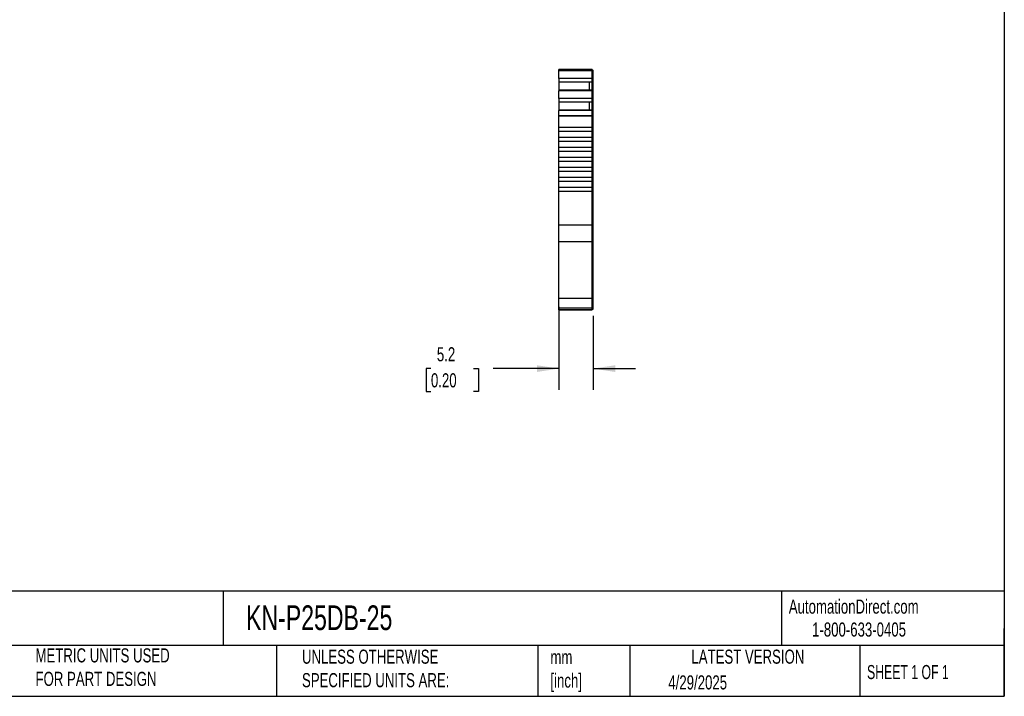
# Model space of a CAD drawing. Header units: millimetres. Extents: x 6 to 273, y 6 to 210.
# Tile 3 of 5: x 125 to 273, y 6 to 108. Entities that reach past the tile are written whole.
import ezdxf

# ---------------------------------------------------------------- set-up
doc = ezdxf.new("R2010")
doc.units = ezdxf.units.MM
doc.linetypes.add('SLD-Solid', pattern=[0])
doc.layers.add('DIMENSIONS', color=140, linetype='SLD-Solid', lineweight=25)
doc.layers.add('TEXT', color=140, linetype='SLD-Solid', lineweight=25)
doc.styles.add('SLDTEXTSTYLE0', font='TXT', dxfattribs={"width": 0.7})
doc.styles.add('SLDTEXTSTYLE1', font='TXT', dxfattribs={"width": 0.65})
doc.dimstyles.new('SLDDIMSTYLE1', dxfattribs={"dimtxt": 2.158008, "dimasz": 3.302, "dimexe": 0, "dimexo": 0.0625, "dimgap": 0.539502, "dimtad": 0, "dimtih": 1, "dimtoh": 1, "dimrnd": 1e-09, "dimzin": 12, "dimdsep": 46, "dimtxsty": 'SLDTEXTSTYLE0', "dimsah": 1, "dimcen": 0.09, "dimadec": 0, "dimazin": 3, "dimtfac": 1, "dimtmove": 0, "dimatfit": 0, "dimfxl": 0, "dimfrac": 2, "dimtolj": 1, "dimtzin": 12, "dimarcsym": 0})

# ---------------------------------------------------------------- blocks, each defined once
blk = doc.blocks.new('_D_3')
at = {"layer": 'DIMENSIONS'}
for p, q in [((206.17, 64.82), (206.17, 52.38)), ((211.32, 63.49), (211.32, 52.38)), ((186.97, 55.56), (186.24, 55.56)), ((186.24, 55.56), (186.24, 52.13)), ((193.38, 55.56), (194.1, 55.56)), ((194.1, 55.56), (194.1, 52.13)), ((206.17, 55.56), (196.3, 55.56)), ((211.32, 55.56), (217.67, 55.56)), ((186.24, 52.13), (186.97, 52.13)), ((194.1, 52.13), (193.38, 52.13))]:
    blk.add_line(p, q, dxfattribs=at)
for points in [[(206.17, 55.56), (202.87, 56.06), (202.87, 55.05)], [(211.32, 55.56), (214.63, 55.05), (214.63, 56.06)]]:
    blk.add_solid(points, dxfattribs=at)
at = {"layer": 'DIMENSIONS', "char_height": 2.117, "attachment_point": 1, "style": 'SLDTEXTSTYLE0'}
for s, insert in [('5.2', (187.86, 58.77)), ('0.20', (186.97, 54.86))]:
    blk.add_mtext(s, dxfattribs=dict(at, insert=insert))

msp = doc.modelspace()

# ---------------------------------------------------------------- linework, layer by layer
for p, q in [((211.174, 100.473), (206.174, 100.473)), ((206.174, 100.25), (206.174, 100.473)), ((211.174, 100.25), (206.174, 100.25)), ((206.174, 99.125), (206.174, 100.25)), ((211.174, 99.125), (206.174, 99.125)), ((206.174, 99.125), (206.174, 98.565)), ((211.174, 100.473), (211.174, 100.25)), ((211.174, 100.373), (211.324, 100.373)), ((211.174, 100.373), (211.324, 100.373)), ((211.174, 100.373), (211.324, 100.373)), ((211.174, 99.125), (211.174, 100.25)), ((211.174, 100.224), (211.324, 100.224)), ((211.174, 99.168), (211.324, 99.168)), ((211.174, 98.565), (211.174, 99.125)), ((211.324, 100.224), (211.324, 100.373)), ((211.324, 99.168), (211.324, 100.224)), ((211.324, 98.658), (211.324, 99.168)), ((211.174, 98.565), (206.174, 98.565)), ((206.174, 98.565), (206.174, 98.55)), ((206.174, 98.55), (206.174, 97.359)), ((210.724, 98.55), (206.174, 98.55)), ((211.174, 98.55), (210.724, 98.55)), ((210.724, 98.55), (210.724, 97.359)), ((211.174, 98.658), (211.324, 98.658)), ((211.174, 98.621), (211.324, 98.621)), ((211.174, 98.55), (211.174, 98.565)), ((211.174, 97.359), (211.174, 98.55)), ((211.324, 98.621), (211.324, 98.658)), ((211.324, 97.258), (211.324, 98.621)), ((211.174, 97.359), (206.174, 97.359)), ((206.174, 97.359), (206.174, 97.289)), ((211.174, 97.289), (206.174, 97.289)), ((206.174, 96.131), (206.174, 97.289)), ((211.174, 96.131), (206.174, 96.131)), ((206.174, 96.131), (206.174, 95.572)), ((211.174, 97.289), (211.174, 97.359)), ((211.174, 96.131), (211.174, 97.289)), ((211.174, 97.258), (211.324, 97.258)), ((211.174, 97.194), (211.324, 97.194)), ((211.174, 96.174), (211.324, 96.174)), ((211.174, 95.572), (211.174, 96.131)), ((211.324, 97.194), (211.324, 97.258)), ((211.324, 96.174), (211.324, 97.194)), ((211.324, 95.664), (211.324, 96.174)), ((211.174, 95.572), (206.174, 95.572)), ((206.174, 95.572), (206.174, 95.556)), ((206.174, 95.556), (206.174, 94.365)), ((210.724, 95.556), (206.174, 95.556)), ((211.174, 95.556), (210.724, 95.556)), ((210.724, 95.556), (210.724, 94.365)), ((211.174, 95.664), (211.324, 95.664)), ((211.174, 95.627), (211.324, 95.627)), ((211.174, 95.556), (211.174, 95.572)), ((211.174, 94.365), (211.174, 95.556)), ((211.324, 95.627), (211.324, 95.664)), ((211.324, 94.264), (211.324, 95.627)), ((211.174, 94.365), (206.174, 94.365)), ((206.174, 94.365), (206.174, 94.295)), ((211.174, 94.295), (206.174, 94.295)), ((206.174, 93.528), (206.174, 94.295)), ((211.174, 93.528), (206.174, 93.528)), ((206.174, 93.451), (206.174, 93.528)), ((211.174, 93.451), (206.174, 93.451)), ((206.174, 91.773), (206.174, 93.451)), ((211.174, 94.295), (211.174, 94.365)), ((211.174, 93.528), (211.174, 94.295)), ((211.174, 94.264), (211.324, 94.264)), ((211.174, 94.2), (211.324, 94.2)), ((211.174, 93.451), (211.174, 93.528)), ((211.174, 93.503), (211.324, 93.503)), ((211.174, 91.773), (211.174, 93.451)), ((211.174, 93.451), (211.324, 93.451)), ((211.324, 94.2), (211.324, 94.264)), ((211.324, 93.503), (211.324, 94.2)), ((211.324, 93.451), (211.324, 93.503)), ((211.324, 77.112), (211.324, 93.451)), ((211.174, 91.773), (206.174, 91.773)), ((206.174, 91.173), (206.174, 91.773)), ((211.174, 91.173), (211.174, 91.773)), ((211.174, 91.173), (206.174, 91.173)), ((206.174, 90.273), (206.174, 91.173)), ((211.174, 90.273), (206.174, 90.273)), ((206.174, 89.673), (206.174, 90.273)), ((211.174, 90.273), (211.174, 91.173)), ((211.174, 89.673), (211.174, 90.273)), ((211.174, 89.673), (206.174, 89.673)), ((206.174, 88.773), (206.174, 89.673)), ((211.174, 88.773), (206.174, 88.773)), ((206.174, 88.173), (206.174, 88.773)), ((211.174, 88.773), (211.174, 89.673)), ((211.174, 88.173), (211.174, 88.773)), ((211.174, 88.173), (206.174, 88.173)), ((206.174, 87.273), (206.174, 88.173)), ((211.174, 87.273), (206.174, 87.273)), ((206.174, 86.673), (206.174, 87.273)), ((211.174, 87.273), (211.174, 88.173)), ((211.174, 86.673), (211.174, 87.273)), ((211.174, 86.673), (206.174, 86.673)), ((206.174, 85.773), (206.174, 86.673)), ((211.174, 85.773), (206.174, 85.773)), ((206.174, 85.173), (206.174, 85.773)), ((211.174, 85.773), (211.174, 86.673)), ((211.174, 85.173), (211.174, 85.773)), ((211.174, 85.173), (206.174, 85.173)), ((206.174, 84.273), (206.174, 85.173)), ((206.174, 83.673), (206.174, 84.273)), ((211.174, 84.273), (206.174, 84.273)), ((211.174, 84.273), (211.174, 85.173)), ((211.174, 83.673), (211.174, 84.273)), ((211.174, 83.673), (206.174, 83.673)), ((206.174, 82.773), (206.174, 83.673)), ((211.174, 82.773), (211.174, 83.673)), ((211.174, 82.773), (206.174, 82.773)), ((206.174, 82.173), (206.174, 82.773)), ((211.174, 82.173), (206.174, 82.173)), ((206.174, 77.112), (206.174, 82.173)), ((211.174, 82.173), (211.174, 82.773)), ((211.174, 77.112), (211.174, 82.173)), ((211.174, 77.112), (206.174, 77.112)), ((206.174, 74.612), (206.174, 77.112)), ((211.174, 74.612), (211.174, 77.112)), ((211.174, 77.112), (211.324, 77.112)), ((211.324, 74.662), (211.324, 77.112)), ((211.174, 74.612), (206.174, 74.612)), ((206.174, 66.093), (206.174, 74.612)), ((211.174, 74.662), (211.324, 74.662)), ((211.174, 66.093), (211.174, 74.612)), ((211.324, 66.143), (211.324, 74.662)), ((211.174, 66.093), (206.174, 66.093)), ((206.174, 64.663), (206.174, 66.093)), ((211.174, 66.143), (211.324, 66.143)), ((211.174, 64.663), (211.174, 66.093)), ((211.324, 64.763), (211.324, 66.143)), ((206.174, 64.663), (211.174, 64.663)), ((206.174, 64.401), (206.174, 64.663)), ((206.174, 64.401), (211.174, 64.401)), ((211.174, 64.401), (206.174, 64.401)), ((211.174, 64.763), (211.324, 64.763)), ((211.174, 64.401), (211.174, 64.663)), ((211.174, 64.501), (211.324, 64.501)), ((211.174, 64.501), (211.324, 64.501)), ((211.324, 64.501), (211.324, 64.763))]:
    msp.add_line(p, q)
at = {"layer": 'TEXT'}
for p, q in [((273.05, 209.55), (273.05, 6.35)), ((273.05, 22.126), (6.35, 22.126)), ((155.759, 22.126), (155.759, 13.97)), ((239.575, 22.126), (239.575, 13.97)), ((273.05, 6.35), (273.05, 16.51)), ((273.05, 13.97), (6.35, 13.97)), ((163.78, 13.97), (163.78, 6.35)), ((203.024, 13.97), (203.024, 6.35)), ((216.812, 13.97), (216.812, 6.35)), ((251.349, 13.97), (251.349, 6.35)), ((6.35, 6.35), (273.05, 6.35))]:
    msp.add_line(p, q, dxfattribs=at)

# ---------------------------------------------------------------- texts
for s, insert, char_height, attachment_point, style in [('AutomationDirect.com', (240.695, 20.877), 2.11667, 1, 'SLDTEXTSTYLE0'), ('KN-P25DB-25', (159.208, 20.006), 3.70417, 1, 'SLDTEXTSTYLE0'), ('1-800-633-0405', (244.192, 17.437), 2.11667, 1, 'SLDTEXTSTYLE0'), ('METRIC UNITS USED ^JFOR PART DESIGN', (127.604, 13.556), 2.11667, 1, 'SLDTEXTSTYLE0'), ('UNLESS OTHERWISE ^JSPECIFIED UNITS ARE:', (167.608, 13.361), 2.11667, 1, 'SLDTEXTSTYLE0'), ('LATEST VERSION', (234.552, 13.364), 2.11667, 2, 'SLDTEXTSTYLE0'), ('mm^J[inch]', (204.907, 13.297), 2.1167, 1, 'SLDTEXTSTYLE0'), ('SHEET 1 OF 1', (252.441, 11.051), 2.11667, 1, 'SLDTEXTSTYLE1'), ('4/29/2025', (222.613, 9.497), 2.1167, 1, 'SLDTEXTSTYLE0')]:
    msp.add_mtext(s, dxfattribs=dict(at, insert=insert, char_height=char_height, attachment_point=attachment_point, style=style))

# ---------------------------------------------------------------- dimensions: what is measured, and where the dimension line sits
at = {"layer": 'DIMENSIONS'}
dim = msp.add_linear_dim(base=(211.324, 55.557), p1=(206.174, 66.093), p2=(211.324, 64.763), angle=0, dimstyle='SLDDIMSTYLE1', dxfattribs=at)
dim.commit()
dim.dimension.update_dxf_attribs({"geometry": '_D_3', "text_midpoint": (190.172, 55.557), "dimtype": 160})

doc.saveas('drawing.dxf')
